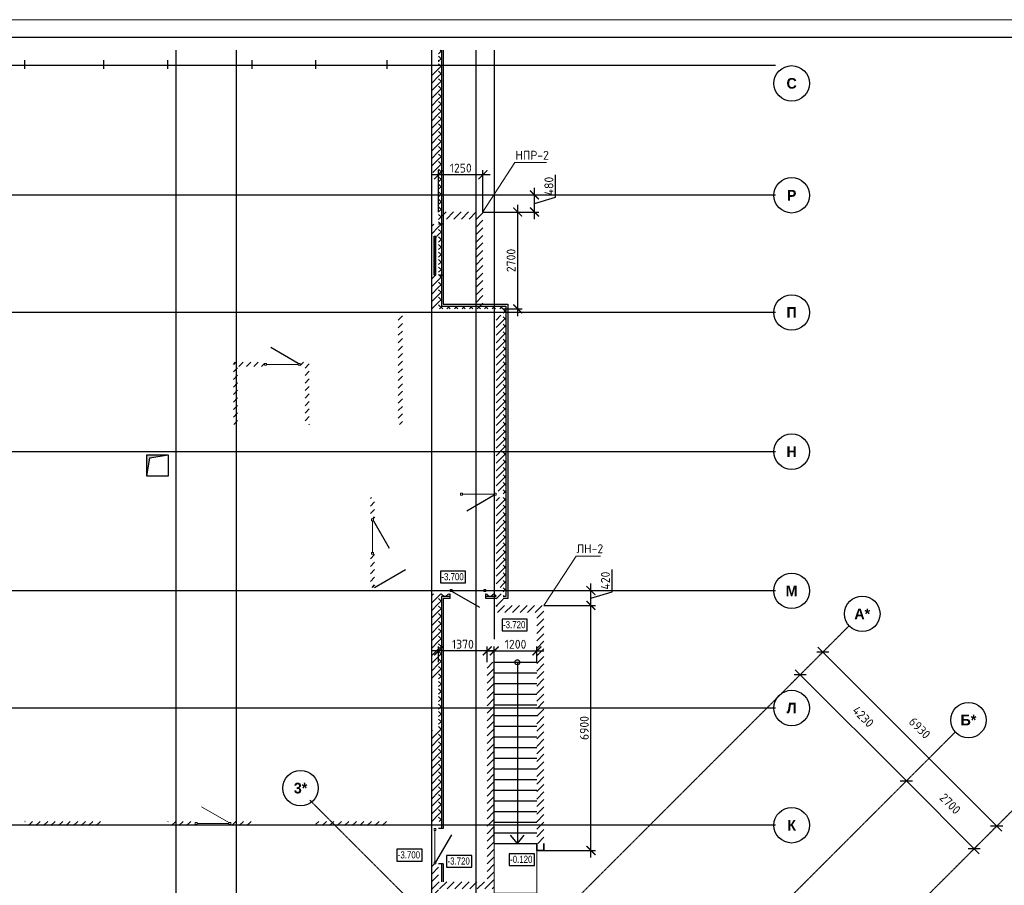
# Model space of a CAD drawing. Header units: millimetres. Extents: x 130535 to 1380046, y -52734 to 121434.
# Tile 7 of 64: x 228029 to 255765, y -17709 to 6666. Entities that reach past the tile are written whole.
import ezdxf

# ---------------------------------------------------------------- set-up
doc = ezdxf.new("R2010")
doc.units = ezdxf.units.MM
doc.linetypes.add('______5', pattern=[1.1, 0.8, -0.1, 0.1, -0.1])
doc.linetypes.add('DASHDOT_axis', pattern=[24, 20, -1.5, 1, -1.5])
doc.layers.get('DEFPOINTS').update_dxf_attribs({"color": 1, "lineweight": 0})
for name, color, linetype, lineweight in [('Standard', 7, 'Continuous', 25), ('Двери', 7, 'Continuous', 25), ('Колонны текст', 7, 'Continuous', 0), ('Общий01', 7, 'Continuous', 13), ('Оси', 40, '______5', 18), ('РАЗМЕРЫ', 1, 'Continuous', 9), ('Текст_ общее', 7, 'Continuous', 25), ('ТОНКИЕ', 7, 'Continuous', 9)]:
    doc.layers.add(name, color=color, linetype=linetype, lineweight=lineweight)
doc.layers.add('Стена_ бетон не несущ.', color=7, linetype='Continuous', lineweight=35, true_color=0xb4b496)
doc.layers.add('Стена_ бетон несущ.', color=7, linetype='Continuous', lineweight=70, true_color=0xb4b496)
doc.layers.add('ТОЛСТЫЕ_ОСНОВНЫЕ', color=6, linetype='Continuous')
doc.styles.add('Century Gothic', font='GOTHIC.TTF')
doc.styles.add('GOST-2.304_Type-B', font='GOST Common.ttf')
doc.dimstyles.new('СПДС', dxfattribs={"dimscale": 100, "dimtxt": 2.5, "dimasz": 2.5, "dimexe": 1.25, "dimexo": 0, "dimtad": 1, "dimdec": 0, "dimtxsty": 'GOST-2.304_Type-B', "dimblk": 'ARCHTICK', "dimcen": 2.5, "dimdle": 2, "dimadec": 0, "dimazin": 2, "dimtfac": 0.75, "dimtdec": 0, "dimtmove": 1, "dimatfit": 3, "dimfxl": 1, "dimtolj": 1, "dimarcsym": 1})
pattern_1 = [(45, (387224.73, -49905.39), (-106.06602, 106.06602), []), (135, (387224.73, -49905.39), (-106.06602, -106.06602), [])]
pattern_2 = [(45, (387224.73, -49905.4), (-212.13203, 212.13203), []), (45, (387118.66, -49799.32), (-212.13203, 212.13203), [])]

# ---------------------------------------------------------------- blocks, each defined once
blk = doc.blocks.new('*U26')
at = {"layer": 'ТОЛСТЫЕ_ОСНОВНЫЕ', "color": 6}
blk.add_lwpolyline([(20, 5), (836, 5), (836, 589), (20, 589)], close=True, dxfattribs=at)
at = {"layer": 'ТОНКИЕ'}
blk.add_lwpolyline([(0, 0), (841, 0), (841, 594), (0, 594)], close=True, dxfattribs=at)
blk = doc.blocks.new('NSY101')
at = {"color": 0, "linetype": 'ByBlock', "lineweight": -2}
blk.add_circle((0, 0), 0.05, dxfattribs=at)
blk = doc.blocks.new('СЛОЖНЫЙ_ОБЪЕКТ_37')
at = {"layer": 'Оси', "color": 16, "linetype": 'Continuous', "lineweight": 25, "transparency": 33554687, "xscale": 9.999999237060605, "yscale": 9.999999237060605, "zscale": 9.999999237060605}
blk.add_blockref('NSY101', (-137.45, 33.888), dxfattribs=at)
at = {"layer": 'Оси', "color": 16, "linetype": 'Continuous', "lineweight": 25, "transparency": 33554687, "insert": (-137.45, 33.888), "char_height": 0.3, "width": 0.41, "attachment_point": 5, "style": 'Century Gothic'}
blk.add_mtext('\\A1;{\\fCentury Gothic|i0|b1;\\H0.300000;\\W1.000000;\\C16;К}\\P', dxfattribs=at)
blk = doc.blocks.new('СЛОЖНЫЙ_ОБЪЕКТ_38')
at = {"layer": 'Оси', "color": 16, "linetype": 'Continuous', "lineweight": 25, "transparency": 33554687, "xscale": 9.999999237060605, "yscale": 9.999999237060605, "zscale": 9.999999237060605}
blk.add_blockref('NSY101', (-137.45, 37.188), dxfattribs=at)
at = {"layer": 'Оси', "color": 16, "linetype": 'Continuous', "lineweight": 25, "transparency": 33554687, "insert": (-137.45, 37.188), "char_height": 0.3, "width": 0.44, "attachment_point": 5, "style": 'Century Gothic'}
blk.add_mtext('\\A1;{\\fCentury Gothic|i0|b1;\\H0.300000;\\W1.000000;\\C16;Л}\\P', dxfattribs=at)
blk = doc.blocks.new('СЛОЖНЫЙ_ОБЪЕКТ_39')
at = {"layer": 'Оси', "color": 16, "linetype": 'Continuous', "lineweight": 25, "transparency": 33554687, "xscale": 9.999999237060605, "yscale": 9.999999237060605, "zscale": 9.999999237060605}
blk.add_blockref('NSY101', (-137.45, 40.488), dxfattribs=at)
at = {"layer": 'Оси', "color": 16, "linetype": 'Continuous', "lineweight": 25, "transparency": 33554687, "insert": (-137.45, 40.488), "char_height": 0.3, "width": 0.525, "attachment_point": 5, "style": 'Century Gothic'}
blk.add_mtext('\\A1;{\\fCentury Gothic|i0|b1;\\H0.300000;\\W1.000000;\\C16;М}\\P', dxfattribs=at)
blk = doc.blocks.new('СЛОЖНЫЙ_ОБЪЕКТ_40')
at = {"layer": 'Оси', "color": 16, "linetype": 'Continuous', "lineweight": 25, "transparency": 33554687, "xscale": 9.999999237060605, "yscale": 9.999999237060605, "zscale": 9.999999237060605}
blk.add_blockref('NSY101', (-137.45, 44.408), dxfattribs=at)
at = {"layer": 'Оси', "color": 16, "linetype": 'Continuous', "lineweight": 25, "transparency": 33554687, "insert": (-137.45, 44.408), "char_height": 0.3, "width": 0.435, "attachment_point": 5, "style": 'Century Gothic'}
blk.add_mtext('\\A1;{\\fCentury Gothic|i0|b1;\\H0.300000;\\W1.000000;\\C16;Н}\\P', dxfattribs=at)
blk = doc.blocks.new('СЛОЖНЫЙ_ОБЪЕКТ_41')
at = {"layer": 'Оси', "color": 16, "linetype": 'Continuous', "lineweight": 25, "transparency": 33554687, "xscale": 9.999999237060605, "yscale": 9.999999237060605, "zscale": 9.999999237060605}
blk.add_blockref('NSY101', (-137.45, 48.328), dxfattribs=at)
at = {"layer": 'Оси', "color": 16, "linetype": 'Continuous', "lineweight": 25, "transparency": 33554687, "insert": (-137.45, 48.328), "char_height": 0.3, "width": 0.435, "attachment_point": 5, "style": 'Century Gothic'}
blk.add_mtext('\\A1;{\\fCentury Gothic|i0|b1;\\H0.300000;\\W1.000000;\\C16;П}\\P', dxfattribs=at)
blk = doc.blocks.new('СЛОЖНЫЙ_ОБЪЕКТ_42')
at = {"layer": 'Оси', "color": 16, "linetype": 'Continuous', "lineweight": 25, "transparency": 33554687, "xscale": 9.999999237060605, "yscale": 9.999999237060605, "zscale": 9.999999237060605}
blk.add_blockref('NSY101', (-137.45, 51.628), dxfattribs=at)
at = {"layer": 'Оси', "color": 16, "linetype": 'Continuous', "lineweight": 25, "transparency": 33554687, "insert": (-137.45, 51.628), "char_height": 0.3, "width": 0.385, "attachment_point": 5, "style": 'Century Gothic'}
blk.add_mtext('\\A1;{\\fCentury Gothic|i0|b1;\\H0.300000;\\W1.000000;\\C16;Р}\\P', dxfattribs=at)
blk = doc.blocks.new('СЛОЖНЫЙ_ОБЪЕКТ_48')
at = {"layer": 'Оси', "color": 16, "linetype": 'Continuous', "lineweight": 25, "transparency": 33554687, "xscale": 9.999999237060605, "yscale": 9.999999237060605, "zscale": 9.999999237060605}
blk.add_blockref('NSY101', (-137.45, 54.778), dxfattribs=at)
at = {"layer": 'Оси', "color": 16, "linetype": 'Continuous', "lineweight": 25, "transparency": 33554687, "insert": (-137.45, 54.778), "char_height": 0.3, "width": 0.475, "attachment_point": 5, "style": 'Century Gothic'}
blk.add_mtext('\\A1;{\\fCentury Gothic|i0|b1;\\H0.300000;\\W1.000000;\\C16;С}\\P', dxfattribs=at)
blk = doc.blocks.new('СЛОЖНЫЙ_ОБЪЕКТ_53')
at = {"layer": 'Оси', "color": 16, "linetype": 'Continuous', "lineweight": 25, "transparency": 33554687, "xscale": 9.999999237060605, "yscale": 9.999999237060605, "zscale": 9.999999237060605}
blk.add_blockref('NSY101', (-132.47, 36.849), dxfattribs=at)
at = {"layer": 'Оси', "color": 16, "linetype": 'Continuous', "lineweight": 25, "transparency": 33554687, "insert": (-132.47, 36.849), "char_height": 0.3, "width": 0.575, "attachment_point": 5, "style": 'Century Gothic'}
blk.add_mtext('\\A1;{\\fCentury Gothic|i0|b1;\\H0.300000;\\W1.000000;\\C16;Б*}\\P', dxfattribs=at)
blk = doc.blocks.new('СЛОЖНЫЙ_ОБЪЕКТ_77')
at = {"layer": 'Оси', "color": 16, "linetype": 'Continuous', "lineweight": 25, "transparency": 33554687, "xscale": 9.999999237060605, "yscale": 9.999999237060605, "zscale": 9.999999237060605}
blk.add_blockref('NSY101', (-151.284, 34.931), dxfattribs=at)
at = {"layer": 'Оси', "color": 16, "linetype": 'Continuous', "lineweight": 25, "transparency": 33554687, "insert": (-151.284, 34.931), "char_height": 0.3, "width": 0.57, "attachment_point": 5, "style": 'Century Gothic'}
blk.add_mtext('\\A1;{\\fCentury Gothic|i0|b1;\\H0.300000;\\W1.000000;\\C16;3*}\\P', dxfattribs=at)
blk = doc.blocks.new('СЛОЖНЫЙ_ОБЪЕКТ_79')
at = {"layer": 'Общий01', "linetype": 'Continuous', "lineweight": 25, "true_color": 0x6d6d6d, "transparency": 33554687}
blk.add_hatch(color=251, dxfattribs=at).paths.add_polyline_path([(-155.617, 44.317), (-155.617, 43.717), (-155.531, 44.231), (-155.017, 44.317)])
at = {"layer": 'Общий01', "color": 7, "linetype": 'Continuous', "lineweight": 25, "transparency": 33554687}
for p, q in [((-155.617, 44.317), (-155.017, 44.317)), ((-155.617, 43.717), (-155.617, 44.317)), ((-155.617, 43.717), (-155.531, 44.231)), ((-155.531, 44.231), (-155.017, 44.317)), ((-155.017, 44.317), (-155.017, 43.717)), ((-155.017, 43.717), (-155.617, 43.717))]:
    blk.add_line(p, q, dxfattribs=at)
blk = doc.blocks.new('СЛОЖНЫЙ_ОБЪЕКТ_85')
at = {"layer": 'Оси', "color": 16, "linetype": 'Continuous', "lineweight": 25, "transparency": 33554687, "xscale": 9.999999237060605, "yscale": 9.999999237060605, "zscale": 9.999999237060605}
blk.add_blockref('NSY101', (-135.461, 39.84), dxfattribs=at)
at = {"layer": 'Оси', "color": 16, "linetype": 'Continuous', "lineweight": 25, "transparency": 33554687, "insert": (-135.461, 39.84), "char_height": 0.3, "width": 0.645, "attachment_point": 5, "style": 'Century Gothic'}
blk.add_mtext('\\A1;{\\fCentury Gothic|i0|b1;\\H0.300000;\\W1.000000;\\C16;А*}\\P', dxfattribs=at)
blk = doc.blocks.new('_ArchTick')
at = {"color": 0, "linetype": 'ByBlock', "const_width": 0.15}
blk.add_lwpolyline([(-0.5, -0.5), (0.5, 0.5)], dxfattribs=at)
blk = doc.blocks.new('*D137')
at = {"layer": 'DEFPOINTS', "color": 0, "linetype": 'Continuous', "lineweight": 0, "transparency": 16777216}
for p in [(250653, -11142), (255553, -16043), (255553, -16043)]:
    blk.add_point(p, dxfattribs=at)
at = {"layer": 'Оси', "color": 0, "linetype": 'Continuous', "lineweight": -2, "transparency": 16777216}
for p, q in [((250511, -11001), (255695, -16184)), ((250653, -11142), (250564, -11231)), ((255553, -16043), (255465, -16131))]:
    blk.add_line(p, q, dxfattribs=at)
at = {"layer": 'Оси', "color": 0, "linetype": 'Continuous', "lineweight": -2, "transparency": 16777216, "xscale": 250, "yscale": 250, "zscale": 250}
for p, rotation in [((250653, -11142), 135), ((255553, -16043), 315)]:
    blk.add_blockref('_ArchTick', p, dxfattribs=dict(at, rotation=rotation))
at = {"layer": 'Оси', "color": 0, "linetype": 'Continuous', "lineweight": 13, "transparency": 16777216, "insert": (253381, -13279), "char_height": 250, "width": 83.33, "attachment_point": 5, "rotation": 315, "style": 'GOST-2.304_Type-B'}
blk.add_mtext('\\A1;6930', dxfattribs=at)
blk = doc.blocks.new('*D138')
at = {"layer": 'DEFPOINTS', "color": 0, "linetype": 'Continuous', "lineweight": 0, "transparency": 16777216}
for p in [(250016, -11779), (253007, -14770), (253007, -14770)]:
    blk.add_point(p, dxfattribs=at)
at = {"layer": 'Оси', "color": 0, "linetype": 'Continuous', "lineweight": -2, "transparency": 16777216}
for p, q in [((249875, -11637), (253149, -14911)), ((250016, -11779), (250105, -11690)), ((253007, -14770), (253096, -14681))]:
    blk.add_line(p, q, dxfattribs=at)
at = {"layer": 'Оси', "color": 0, "linetype": 'Continuous', "lineweight": -2, "transparency": 16777216, "xscale": 250, "yscale": 250, "zscale": 250}
for p, rotation in [((250016, -11779), 135), ((253007, -14770), 315)]:
    blk.add_blockref('_ArchTick', p, dxfattribs=dict(at, rotation=rotation))
at = {"layer": 'Оси', "color": 0, "linetype": 'Continuous', "lineweight": 13, "transparency": 16777216, "insert": (251790, -12960), "char_height": 250, "width": 83.33, "attachment_point": 5, "rotation": 315, "style": 'GOST-2.304_Type-B'}
blk.add_mtext('\\A1;4230', dxfattribs=at)
blk = doc.blocks.new('*D139')
at = {"layer": 'DEFPOINTS', "color": 0, "linetype": 'Continuous', "lineweight": 0, "transparency": 16777216}
for p in [(253007, -14770), (254917, -16679), (254917, -16679)]:
    blk.add_point(p, dxfattribs=at)
at = {"layer": 'Оси', "color": 0, "linetype": 'Continuous', "lineweight": -2, "transparency": 16777216}
for p, q in [((252866, -14628), (255058, -16821)), ((253007, -14770), (252919, -14858)), ((254917, -16679), (255005, -16591))]:
    blk.add_line(p, q, dxfattribs=at)
at = {"layer": 'Оси', "color": 0, "linetype": 'Continuous', "lineweight": -2, "transparency": 16777216, "xscale": 250, "yscale": 250, "zscale": 250}
for p, rotation in [((253007, -14770), 135), ((254917, -16679), 315)]:
    blk.add_blockref('_ArchTick', p, dxfattribs=dict(at, rotation=rotation))
at = {"layer": 'Оси', "color": 0, "linetype": 'Continuous', "lineweight": 13, "transparency": 16777216, "insert": (254240, -15411), "char_height": 250, "width": 83.33, "attachment_point": 5, "rotation": 315, "style": 'GOST-2.304_Type-B'}
blk.add_mtext('\\A1;2700', dxfattribs=at)
blk = doc.blocks.new('*D213')
at = {"layer": 'DEFPOINTS', "color": 0, "linetype": 'Continuous', "lineweight": 0, "transparency": 16777216}
for p in [(241078, 1251, -350), (242058, 1251), (241648, -1479, -350)]:
    blk.add_point(p, dxfattribs=at)
at = {"layer": 'РАЗМЕРЫ', "color": 0, "linetype": 'Continuous', "lineweight": -2, "transparency": 16777216}
for p, q in [((242058, -1679), (242058, 1451)), ((241078, 1251), (242183, 1251)), ((241648, -1479), (242183, -1479))]:
    blk.add_line(p, q, dxfattribs=at)
at = {"layer": 'РАЗМЕРЫ', "color": 0, "linetype": 'Continuous', "lineweight": -2, "transparency": 16777216, "xscale": 250, "yscale": 250, "zscale": 250}
for p, rotation in [((242058, 1251), 90), ((242058, -1479), 270)]:
    blk.add_blockref('_ArchTick', p, dxfattribs=dict(at, rotation=rotation))
at = {"layer": 'РАЗМЕРЫ', "color": 0, "linetype": 'Continuous', "lineweight": 0, "transparency": 16777216, "insert": (241871, -114), "char_height": 250, "attachment_point": 5, "rotation": 90, "style": 'GOST-2.304_Type-B'}
blk.add_mtext('\\A1;2700', dxfattribs=at)
blk = doc.blocks.new('*D214')
at = {"layer": 'DEFPOINTS', "color": 0, "linetype": 'Continuous', "lineweight": 0, "transparency": 16777216}
for p in [(241549, 1731), (242530, 1731), (241078, 1251)]:
    blk.add_point(p, dxfattribs=at)
at = {"layer": 'РАЗМЕРЫ', "color": 0, "linetype": 'Continuous', "lineweight": -2, "transparency": 16777216}
for p, q in [((243123, 1670), (243123, 2295)), ((241549, 1731), (242655, 1731)), ((242530, 1051), (242530, 1931)), ((242530, 1491), (243123, 1670)), ((241078, 1251), (242655, 1251))]:
    blk.add_line(p, q, dxfattribs=at)
at = {"layer": 'РАЗМЕРЫ', "color": 0, "linetype": 'Continuous', "lineweight": -2, "transparency": 16777216, "xscale": 250, "yscale": 250, "zscale": 250}
for p, rotation in [((242530, 1731), 90), ((242530, 1251), 270)]:
    blk.add_blockref('_ArchTick', p, dxfattribs=dict(at, rotation=rotation))
at = {"layer": 'РАЗМЕРЫ', "color": 0, "linetype": 'Continuous', "lineweight": 0, "transparency": 16777216, "insert": (242936, 1982), "char_height": 250, "attachment_point": 5, "rotation": 90, "style": 'GOST-2.304_Type-B'}
blk.add_mtext('\\A1;480', dxfattribs=at)
blk = doc.blocks.new('*D215')
at = {"layer": 'DEFPOINTS', "color": 0, "linetype": 'Continuous', "lineweight": 0, "transparency": 16777216}
for p in [(239828, 2300), (239828, 1251, -350), (241078, 1251)]:
    blk.add_point(p, dxfattribs=at)
at = {"layer": 'РАЗМЕРЫ', "color": 0, "linetype": 'Continuous', "lineweight": -2, "transparency": 16777216}
for p, q in [((241278, 2300), (239628, 2300)), ((239828, 1251), (239828, 2425)), ((241078, 1251), (241078, 2425))]:
    blk.add_line(p, q, dxfattribs=at)
at = {"layer": 'РАЗМЕРЫ', "color": 0, "linetype": 'Continuous', "lineweight": -2, "transparency": 16777216, "xscale": 250, "yscale": 250, "zscale": 250, "rotation": 180}
blk.add_blockref('_ArchTick', (239828, 2300), dxfattribs=at)
at = {"layer": 'РАЗМЕРЫ', "color": 0, "linetype": 'Continuous', "lineweight": -2, "transparency": 16777216, "xscale": 250, "yscale": 250, "zscale": 250}
blk.add_blockref('_ArchTick', (241078, 2300), dxfattribs=at)
at = {"layer": 'РАЗМЕРЫ', "color": 0, "linetype": 'Continuous', "lineweight": 0, "transparency": 16777216, "insert": (240453, 2487), "char_height": 250, "attachment_point": 5, "style": 'GOST-2.304_Type-B'}
blk.add_mtext('\\A1;1250', dxfattribs=at)
blk = doc.blocks.new('*D274')
at = {"layer": 'DEFPOINTS', "color": 0, "linetype": 'Continuous', "lineweight": 0, "transparency": 16777216}
for p in [(242798, -9409), (244121, -9409), (242798, -9829, -350)]:
    blk.add_point(p, dxfattribs=at)
at = {"layer": 'РАЗМЕРЫ', "color": 0, "linetype": 'Continuous', "lineweight": -2, "transparency": 16777216}
for p, q in [((244715, -9440), (244715, -8815)), ((242798, -9409), (244246, -9409)), ((244121, -10029), (244121, -9209)), ((244121, -9619), (244715, -9440)), ((242798, -9829), (244246, -9829))]:
    blk.add_line(p, q, dxfattribs=at)
at = {"layer": 'РАЗМЕРЫ', "color": 0, "linetype": 'Continuous', "lineweight": -2, "transparency": 16777216, "xscale": 250, "yscale": 250, "zscale": 250}
for p, rotation in [((244121, -9409), 90), ((244121, -9829), 270)]:
    blk.add_blockref('_ArchTick', p, dxfattribs=dict(at, rotation=rotation))
at = {"layer": 'РАЗМЕРЫ', "color": 0, "linetype": 'Continuous', "lineweight": 0, "transparency": 16777216, "insert": (244528, -9128), "char_height": 250, "attachment_point": 5, "rotation": 90, "style": 'GOST-2.304_Type-B'}
blk.add_mtext('\\A1;420', dxfattribs=at)
blk = doc.blocks.new('*D575')
at = {"layer": 'DEFPOINTS', "color": 0, "linetype": 'Continuous', "lineweight": 0, "transparency": 16777216}
for p in [(239828, -11108), (239828, -11429, -350), (241198, -11429)]:
    blk.add_point(p, dxfattribs=at)
at = {"layer": 'РАЗМЕРЫ', "color": 0, "linetype": 'Continuous', "lineweight": -2, "transparency": 16777216}
for p, q in [((239828, -11429), (239828, -10983)), ((241198, -11429), (241198, -10983)), ((241398, -11108), (239628, -11108))]:
    blk.add_line(p, q, dxfattribs=at)
at = {"layer": 'РАЗМЕРЫ', "color": 0, "linetype": 'Continuous', "lineweight": -2, "transparency": 16777216, "xscale": 250, "yscale": 250, "zscale": 250, "rotation": 180}
blk.add_blockref('_ArchTick', (239828, -11108), dxfattribs=at)
at = {"layer": 'РАЗМЕРЫ', "color": 0, "linetype": 'Continuous', "lineweight": -2, "transparency": 16777216, "xscale": 250, "yscale": 250, "zscale": 250}
blk.add_blockref('_ArchTick', (241198, -11108), dxfattribs=at)
at = {"layer": 'РАЗМЕРЫ', "color": 0, "linetype": 'Continuous', "lineweight": 0, "transparency": 16777216, "insert": (240513, -10920), "char_height": 250, "attachment_point": 5, "style": 'GOST-2.304_Type-B'}
blk.add_mtext('\\A1;1370', dxfattribs=at)
blk = doc.blocks.new('*D576')
at = {"layer": 'DEFPOINTS', "color": 0, "linetype": 'Continuous', "lineweight": 0, "transparency": 16777216}
for p in [(242598, -11108), (241398, -11429), (242598, -11429)]:
    blk.add_point(p, dxfattribs=at)
at = {"layer": 'РАЗМЕРЫ', "color": 0, "linetype": 'Continuous', "lineweight": -2, "transparency": 16777216}
for p, q in [((241398, -11429), (241398, -10983)), ((242598, -11429), (242598, -10983)), ((241198, -11108), (242798, -11108))]:
    blk.add_line(p, q, dxfattribs=at)
at = {"layer": 'РАЗМЕРЫ', "color": 0, "linetype": 'Continuous', "lineweight": -2, "transparency": 16777216, "xscale": 250, "yscale": 250, "zscale": 250, "rotation": 180}
blk.add_blockref('_ArchTick', (241398, -11108), dxfattribs=at)
at = {"layer": 'РАЗМЕРЫ', "color": 0, "linetype": 'Continuous', "lineweight": -2, "transparency": 16777216, "xscale": 250, "yscale": 250, "zscale": 250}
blk.add_blockref('_ArchTick', (242598, -11108), dxfattribs=at)
at = {"layer": 'РАЗМЕРЫ', "color": 0, "linetype": 'Continuous', "lineweight": 0, "transparency": 16777216, "insert": (241998, -10920), "char_height": 250, "attachment_point": 5, "style": 'GOST-2.304_Type-B'}
blk.add_mtext('\\A1;1200', dxfattribs=at)
blk = doc.blocks.new('*D581')
at = {"layer": 'DEFPOINTS', "color": 0, "linetype": 'Continuous', "lineweight": 0, "transparency": 16777216}
for p in [(242798, -9829), (244121, -9829), (242798, -16729, -350)]:
    blk.add_point(p, dxfattribs=at)
at = {"layer": 'РАЗМЕРЫ', "color": 0, "linetype": 'Continuous', "lineweight": -2, "transparency": 16777216}
for p, q in [((244121, -16929), (244121, -9629)), ((242798, -9829), (244246, -9829)), ((242798, -16729), (244246, -16729))]:
    blk.add_line(p, q, dxfattribs=at)
at = {"layer": 'РАЗМЕРЫ', "color": 0, "linetype": 'Continuous', "lineweight": -2, "transparency": 16777216, "xscale": 250, "yscale": 250, "zscale": 250}
for p, rotation in [((244121, -9829), 90), ((244121, -16729), 270)]:
    blk.add_blockref('_ArchTick', p, dxfattribs=dict(at, rotation=rotation))
at = {"layer": 'РАЗМЕРЫ', "color": 0, "linetype": 'Continuous', "lineweight": 0, "transparency": 16777216, "insert": (243934, -13279), "char_height": 250, "attachment_point": 5, "rotation": 90, "style": 'GOST-2.304_Type-B'}
blk.add_mtext('\\A1;6900', dxfattribs=at)

msp = doc.modelspace()

# ---------------------------------------------------------------- hatches: boundary and pattern name
at = {"layer": 'Общий01', "linetype": 'Continuous', "lineweight": 13, "transparency": 33554687}
h = msp.add_hatch(dxfattribs=at)
h.set_pattern_fill('__________6', scale=100, style=0, pattern_type=2)
h.set_pattern_definition(pattern_1)
h.paths.add_polyline_path([(239907.8, 5808.8), (239827.8, 5808.8), (239827.8, -1478.5), (241647.8, -1478.5), (241647.8, -9578.5), (241727.8, -9578.5), (241727.8, -1398.5), (239907.8, -1398.5)])
h = msp.add_hatch(dxfattribs=at)
h.set_pattern_fill('__________6', scale=100, style=0, pattern_type=2)
h.set_pattern_definition(pattern_1)
h.paths.add_polyline_path([(239827.8, -9998.5), (239907.8, -9998.5), (239907.8, -9578.5), (240157.8, -9578.5), (240157.8, -9498.5), (239827.8, -9498.5)], flags=0)
h = msp.add_hatch(dxfattribs=at)
h.set_pattern_fill('__________6', scale=100, style=0, pattern_type=2)
h.set_pattern_definition(pattern_1)
h.paths.add_polyline_path([(241447.8, -9578.5), (241447.8, -9498.5), (241157.8, -9498.5), (241157.8, -9578.5)], flags=0)
h = msp.add_hatch(dxfattribs=at)
h.set_pattern_fill('__________6', scale=100, style=0, pattern_type=2)
h.set_pattern_definition(pattern_1)
h.paths.add_polyline_path([(239827.8, -15908.5), (239907.8, -15908.5), (239907.8, -9998.5), (239827.8, -9998.5)], flags=0)
at = {"layer": 'Стена_ бетон не несущ.', "linetype": 'Continuous', "lineweight": 35, "transparency": 33554687}
h = msp.add_hatch(dxfattribs=at)
h.set_pattern_fill('__________301', scale=100, style=0, pattern_type=2)
h.set_pattern_definition(pattern_2)
h.paths.add_polyline_path([(238807.8, -4728.5), (238807.8, -1658.5), (238687.8, -1658.5), (238687.8, -4728.5)], flags=0)
h = msp.add_hatch(dxfattribs=at)
h.set_pattern_fill('__________301', scale=100, style=0, pattern_type=2)
h.set_pattern_definition(pattern_2)
h.paths.add_polyline_path([(234047.8, -3098.5), (234927.8, -3098.5), (234927.8, -2978.5), (234047.8, -2978.5)], flags=0)
h = msp.add_hatch(dxfattribs=at)
h.set_pattern_fill('__________301', scale=100, style=0, pattern_type=2)
h.set_pattern_definition(pattern_2)
h.paths.add_polyline_path([(235927.8, -2978.5), (235927.8, -3098.5), (236067.8, -3098.5), (236067.8, -2978.5)], flags=0)
h = msp.add_hatch(dxfattribs=at)
h.set_pattern_fill('__________301', scale=100, style=0, pattern_type=2)
h.set_pattern_definition(pattern_2)
h.paths.add_polyline_path([(236187.8, -4728.5), (236187.8, -2978.5), (236067.8, -2978.5), (236067.8, -4728.5)], flags=0)
h = msp.add_hatch(dxfattribs=at)
h.set_pattern_fill('__________301', scale=100, style=0, pattern_type=2)
h.set_pattern_definition(pattern_2)
h.paths.add_polyline_path([(234167.8, -4728.5), (234167.8, -3098.5), (234047.8, -3098.5), (234047.8, -4728.5)], flags=0)
h = msp.add_hatch(dxfattribs=at)
h.set_pattern_fill('__________301', scale=100, style=0, pattern_type=2)
h.set_pattern_definition(pattern_2)
h.paths.add_polyline_path([(237907.8, -7388.5), (238027.8, -7388.5), (238027.8, -6788.5), (237907.8, -6788.5)], flags=0)
h = msp.add_hatch(dxfattribs=at)
h.set_pattern_fill('__________301', scale=100, style=0, pattern_type=2)
h.set_pattern_definition(pattern_2)
h.paths.add_polyline_path([(238027.8, -9318.5), (238027.8, -8388.5), (237907.8, -8388.5), (237907.8, -9318.5)], flags=0)
h = msp.add_hatch(dxfattribs=at)
h.set_pattern_fill('__________301', scale=100, style=0, pattern_type=2)
h.set_pattern_definition(pattern_2)
h.paths.add_polyline_path([(228177.8, -16028.5), (230402.8, -16028.5), (230402.8, -15908.5), (228177.8, -15908.5)], flags=0)
h = msp.add_hatch(dxfattribs=at)
h.set_pattern_fill('__________301', scale=100, style=0, pattern_type=2)
h.set_pattern_definition(pattern_2)
h.paths.add_polyline_path([(232202.8, -16028.5), (232972.8, -16028.5), (232972.8, -15908.5), (232202.8, -15908.5)], flags=0)
h = msp.add_hatch(dxfattribs=at)
h.set_pattern_fill('__________301', scale=100, style=0, pattern_type=2)
h.set_pattern_definition(pattern_2)
h.paths.add_polyline_path([(233972.8, -15908.5), (233972.8, -16028.5), (234572.8, -16028.5), (234572.8, -15908.5)], flags=0)
h = msp.add_hatch(dxfattribs=at)
h.set_pattern_fill('__________301', scale=100, style=0, pattern_type=2)
h.set_pattern_definition(pattern_2)
h.paths.add_polyline_path([(236372.8, -16028.5), (238377.8, -16028.5), (238377.8, -15908.5), (236372.8, -15908.5)], flags=0)
at = {"layer": 'Стена_ бетон несущ.', "linetype": 'Continuous', "lineweight": 35, "transparency": 33554687}
h = msp.add_hatch(dxfattribs=at)
h.set_pattern_fill('__________5', scale=100, style=0, pattern_type=2)
h.set_pattern_definition(pattern_2)
h.paths.add_polyline_path([(239627.8, 5281.5), (239627.8, 2361.5), (239827.8, 2361.5), (239827.8, 5281.5)], flags=0)
h = msp.add_hatch(dxfattribs=at)
h.set_pattern_fill('__________5', scale=100, style=0, pattern_type=2)
h.set_pattern_definition(pattern_2)
h.paths.add_polyline_path([(241077.6, 1251.5), (239827.1, 1251.5), (239827.1, 1051.5), (241077.6, 1051.5)], flags=0)
h = msp.add_hatch(dxfattribs=at)
h.set_pattern_fill('__________5', scale=100, style=0, pattern_type=2)
h.set_pattern_definition(pattern_2)
h.paths.add_polyline_path([(239627.8, 571.5), (239827.8, 571.5), (239827.8, 911.5), (239627.8, 911.5)], flags=0)
h = msp.add_hatch(dxfattribs=at)
h.set_pattern_fill('__________5', scale=100, style=0, pattern_type=2)
h.set_pattern_definition(pattern_2)
h.paths.add_polyline_path([(241077.6, -1478.5), (241077.6, 1051.5), (240877.6, 1051.5), (240877.6, -1478.5)], flags=0)
h = msp.add_hatch(dxfattribs=at)
h.set_pattern_fill('__________5', scale=100, style=0, pattern_type=2)
h.set_pattern_definition(pattern_2)
h.paths.add_polyline_path([(239627.8, -528.5), (239627.8, -1478.5), (239827.8, -1478.5), (239827.8, -528.5)], flags=0)
h = msp.add_hatch(dxfattribs=at)
h.set_pattern_fill('__________5', scale=100, style=0, pattern_type=2)
h.set_pattern_definition(pattern_2)
h.paths.add_polyline_path([(241447.8, -1658.5), (241447.8, -6608.5), (241647.8, -6608.5), (241647.8, -1658.5)], flags=0)
h = msp.add_hatch(dxfattribs=at)
h.set_pattern_fill('__________5', scale=100, style=0, pattern_type=2)
h.set_pattern_definition(pattern_2)
h.paths.add_polyline_path([(241447.8, -6788.5), (241447.8, -9318.5), (241647.8, -9318.5), (241647.8, -6788.5)], flags=0)
h = msp.add_hatch(dxfattribs=at)
h.set_pattern_fill('__________5', scale=100, style=0, pattern_type=2)
h.set_pattern_definition(pattern_2)
h.paths.add_polyline_path([(239627.8, -9498.5), (239627.8, -11888.5), (239827.8, -11888.5), (239827.8, -9498.5)], flags=0)
h = msp.add_hatch(dxfattribs=at)
h.set_pattern_fill('__________5', scale=100, style=0, pattern_type=2)
h.set_pattern_definition(pattern_2)
h.paths.add_polyline_path([(241647.8, -9828.5), (241647.8, -9498.5), (241447.8, -9498.5), (241447.8, -9828.5)], flags=0)
h = msp.add_hatch(dxfattribs=at)
h.set_pattern_fill('__________5', scale=100, style=0, pattern_type=2)
h.set_pattern_definition(pattern_2)
h.paths.add_polyline_path([(241447.8, -10028.5), (242797.8, -10028.5), (242797.8, -9828.5), (241447.8, -9828.5)], flags=0)
h = msp.add_hatch(dxfattribs=at)
h.set_pattern_fill('__________5', scale=100, style=0, pattern_type=2)
h.set_pattern_definition(pattern_2)
h.paths.add_polyline_path([(242597.8, -10028.5), (242597.8, -16528.5), (242797.8, -16528.5), (242797.8, -10028.5)], flags=0)
h = msp.add_hatch(dxfattribs=at)
h.set_pattern_fill('__________5', scale=100, style=0, pattern_type=2)
h.set_pattern_definition(pattern_2)
h.paths.add_polyline_path([(241397.8, -17608.5), (241397.8, -11428.5), (241197.8, -11428.5), (241197.8, -17608.5)], flags=0)
h = msp.add_hatch(dxfattribs=at)
h.set_pattern_fill('__________5', scale=100, style=0, pattern_type=2)
h.set_pattern_definition(pattern_2)
h.paths.add_polyline_path([(239627.8, -13338.5), (239627.8, -15908.5), (239827.8, -15908.5), (239827.8, -13338.5)], flags=0)
h = msp.add_hatch(dxfattribs=at)
h.set_pattern_fill('__________5', scale=100, style=0, pattern_type=2)
h.set_pattern_definition(pattern_2)
h.paths.add_polyline_path([(239627.8, -17108.5), (239627.8, -19208.5), (239827.8, -19208.5), (239827.8, -17108.5)], flags=0)
h = msp.add_hatch(dxfattribs=at)
h.set_pattern_fill('__________5', scale=100, style=0, pattern_type=2)
h.set_pattern_definition(pattern_2)
h.paths.add_polyline_path([(241397.8, -17608.5), (239827.8, -17608.5), (239827.8, -17808.5), (241397.8, -17808.5)], flags=0)

# ---------------------------------------------------------------- linework, layer by layer
at = {"color": 7, "linetype": 'DASHDOT_axis'}
for p, q in [((232427.8, 5808.8), (232427.8, -45070.9)), ((234127.8, 5808.8), (234127.8, -45070.9)), ((239627.8, 5808.8), (239627.8, -45070.9)), ((240877.8, 5808.8), (240877.8, -45070.9)), ((241397.8, 5808.8), (241397.8, -10775.5)), ((217262.6, 5381.5), (249317.1, 5381.5)), ((217262.6, 1731.5), (249317.1, 1731.5)), ((217262.6, -1568.5), (249317.1, -1568.5)), ((217262.6, -5488.5), (249317.1, -5488.5)), ((217262.6, -9408.5), (249317.1, -9408.5)), ((251393.5, -10401.2), (224427.8, -37366.9)), ((217262.6, -12708.5), (249317.1, -12708.5)), ((254384.6, -13392.3), (227418.9, -40358)), ((256294.1, -15301.8), (229328.4, -42267.5)), ((236201.3, -15309.9), (247266.5, -26375.1)), ((217262.6, -16008.5), (249317.1, -16008.5))]:
    msp.add_line(p, q, dxfattribs=at)
at = {"layer": 'Standard', "color": 7, "linetype": 'Continuous', "lineweight": 25, "transparency": 33554687}
for p, q in [((239699.8, 515.5), (239699.8, 571.5)), ((239699.8, 571.5), (239755.8, 571.5)), ((239699.8, -528.5), (239699.8, 571.5)), ((239755.8, 571.5), (239755.8, 515.5)), ((239755.8, -528.5), (239755.8, 571.5)), ((239755.8, 515.5), (239699.8, 515.5)), ((239755.8, -472.5), (239699.8, -472.5)), ((239699.8, -472.5), (239699.8, -528.5)), ((239699.8, -528.5), (239755.8, -528.5)), ((239755.8, -528.5), (239755.8, -472.5))]:
    msp.add_line(p, q, dxfattribs=at)
at = {"layer": 'Standard', "color": 7, "linetype": 'Continuous', "lineweight": 13, "transparency": 33554687}
for p, q in [((234927.8, -3010.5), (234983.8, -3010.5)), ((234927.8, -3066.5), (234927.8, -3010.5)), ((234983.8, -3010.5), (234983.8, -3066.5)), ((235871.8, -3010.5), (235927.8, -3010.5)), ((235871.8, -3066.5), (235871.8, -3010.5)), ((235927.8, -3010.5), (235927.8, -3066.5)), ((234983.8, -3066.5), (234927.8, -3066.5)), ((235927.8, -3066.5), (235871.8, -3066.5)), ((240447.8, -6726.5), (240447.8, -6670.5)), ((240447.8, -6670.5), (240503.8, -6670.5)), ((240503.8, -6726.5), (240447.8, -6726.5)), ((240503.8, -6670.5), (240503.8, -6726.5)), ((241391.8, -6726.5), (241391.8, -6670.5)), ((241391.8, -6670.5), (241447.8, -6670.5)), ((241447.8, -6726.5), (241391.8, -6726.5)), ((241447.8, -6670.5), (241447.8, -6726.5)), ((237939.8, -7444.5), (237939.8, -7388.5)), ((237939.8, -7388.5), (237995.8, -7388.5)), ((237995.8, -7444.5), (237939.8, -7444.5)), ((237995.8, -7388.5), (237995.8, -7444.5)), ((237939.8, -8388.5), (237939.8, -8332.5)), ((237939.8, -8332.5), (237995.8, -8332.5)), ((237995.8, -8388.5), (237939.8, -8388.5)), ((237995.8, -8332.5), (237995.8, -8388.5)), ((240157.8, -9436.5), (240157.8, -9380.5)), ((240157.8, -9380.5), (240213.8, -9380.5)), ((240213.8, -9380.5), (240213.8, -9436.5)), ((241101.8, -9436.5), (241101.8, -9380.5)), ((241101.8, -9380.5), (241157.8, -9380.5)), ((241157.8, -9380.5), (241157.8, -9436.5)), ((240213.8, -9436.5), (240157.8, -9436.5)), ((241157.8, -9436.5), (241101.8, -9436.5)), ((232972.8, -15940.5), (233028.8, -15940.5)), ((232972.8, -15996.5), (232972.8, -15940.5)), ((233028.8, -15996.5), (232972.8, -15996.5)), ((233028.8, -15940.5), (233028.8, -15996.5)), ((233916.8, -15940.5), (233972.8, -15940.5)), ((233916.8, -15996.5), (233916.8, -15940.5)), ((233972.8, -15996.5), (233916.8, -15996.5)), ((233972.8, -15940.5), (233972.8, -15996.5)), ((239699.8, -16164.5), (239699.8, -16108.5)), ((239699.8, -16108.5), (239755.8, -16108.5)), ((239755.8, -16164.5), (239699.8, -16164.5)), ((239755.8, -16108.5), (239755.8, -16164.5)), ((239699.8, -17108.5), (239699.8, -17052.5)), ((239699.8, -17052.5), (239755.8, -17052.5)), ((239755.8, -17108.5), (239699.8, -17108.5)), ((239755.8, -17052.5), (239755.8, -17108.5))]:
    msp.add_line(p, q, dxfattribs=at)
for points in [[(239727.8, 515.5, -1794), (239727.8, 515.5, -606), (239727.8, -472.5, -606), (239727.8, -472.5, -1794)], [(234983.8, -3038.5, -1656), (234983.8, -3038.5, -3699), (235871.8, -3038.5, -3699), (235871.8, -3038.5, -1656)], [(241391.8, -6698.5, -1656), (241391.8, -6698.5, -3699), (240503.8, -6698.5, -3699), (240503.8, -6698.5, -1656)], [(237967.8, -7444.5, -1656), (237967.8, -7444.5, -3699), (237967.8, -8332.5, -3699), (237967.8, -8332.5, -1656)], [(241101.8, -9408.5, -1656), (241101.8, -9408.5, -3699), (240213.8, -9408.5, -3699), (240213.8, -9408.5, -1656)], [(233028.8, -15968.5, -1656), (233028.8, -15968.5, -3699), (233916.8, -15968.5, -3699), (233916.8, -15968.5, -1656)], [(239727.8, -16164.5, -1656), (239727.8, -16164.5, -3699), (239727.8, -17052.5, -3699), (239727.8, -17052.5, -1656)]]:
    msp.add_3dface(points, dxfattribs=at)
at = {"layer": 'Колонны текст', "color": 7, "linetype": 'Continuous', "lineweight": 0}
for points in [[(241077.6, 1251.5), (241980.7, 2643.8), (242864.2, 2643.8)], [(242797.8, -9828.4), (243700.9, -8436.1), (244392.4, -8436.1)]]:
    msp.add_lwpolyline(points, dxfattribs=at)
at = {"layer": 'Общий01', "color": 7, "linetype": 'Continuous', "lineweight": 25, "transparency": 33554687}
for p, q in [((239907.8, 5808.8), (239907.8, -1398.5)), ((239957.8, 5808.8), (239957.8, -1348.5)), ((228177.8, 5281.5), (228177.8, 5531.5)), ((230402.8, 5281.5), (230402.8, 5531.5)), ((232202.8, 5281.5), (232202.8, 5531.5)), ((234572.8, 5281.5), (234572.8, 5531.5)), ((236372.8, 5281.5), (236372.8, 5531.5)), ((238377.8, 5281.5), (238377.8, 5531.5)), ((239827.8, 5531.5), (239827.8, 5481.5)), ((239957.8, 911.5), (239827.8, 911.5)), ((239957.8, -528.5), (239827.8, -528.5)), ((239957.8, -1348.5), (241777.8, -1348.5)), ((241777.8, -1348.5), (241777.8, -9628.5)), ((239907.8, -1398.5), (241727.8, -1398.5)), ((241727.8, -1398.5), (241727.8, -9578.5)), ((240157.8, -9578.5), (239907.8, -9578.5)), ((239907.8, -9578.5), (239907.8, -16108.5)), ((240157.8, -9628.5), (239957.8, -9628.5)), ((239957.8, -9628.5), (239957.8, -16108.5)), ((240157.8, -9628.5), (240157.8, -9498.5)), ((241157.8, -9628.5), (241157.8, -9498.5)), ((241447.8, -9578.5), (241157.8, -9578.5)), ((241447.8, -9628.5), (241157.8, -9628.5)), ((241727.8, -9578.5), (241647.8, -9578.5)), ((241777.8, -9628.5), (241647.8, -9628.5)), ((241397.8, -11428.5), (242597.8, -11428.5)), ((241397.8, -16528.5), (241397.8, -11428.5)), ((242047.8, -11428.5), (242047.8, -16528.5)), ((241397.8, -11728.5), (242597.8, -11728.5)), ((241397.8, -12028.5), (242597.8, -12028.5)), ((241397.8, -12328.5), (242597.8, -12328.5)), ((241397.8, -12628.5), (242597.8, -12628.5)), ((241397.8, -12928.5), (242597.8, -12928.5)), ((241397.8, -13228.5), (242597.8, -13228.5)), ((241397.8, -13528.5), (242597.8, -13528.5)), ((241397.8, -13828.5), (242597.8, -13828.5)), ((241397.8, -14128.5), (242597.8, -14128.5)), ((241397.8, -14428.5), (242597.8, -14428.5)), ((241397.8, -14728.5), (242597.8, -14728.5)), ((241397.8, -15028.5), (242597.8, -15028.5)), ((241397.8, -15328.5), (242597.8, -15328.5)), ((241397.8, -15628.5), (242597.8, -15628.5)), ((241397.8, -15928.5), (242597.8, -15928.5)), ((239957.8, -16108.5), (239827.8, -16108.5)), ((241397.8, -16228.5), (242597.8, -16228.5)), ((242047.8, -16528.5), (241851.8, -16294.9)), ((242047.8, -16528.5), (242243.8, -16294.9)), ((241397.8, -16528.5), (242597.8, -16528.5)), ((239957.8, -17108.5), (239827.8, -17108.5)), ((239907.8, -17108.5), (239907.8, -17608.5)), ((239957.8, -17108.5), (239957.8, -17608.5))]:
    msp.add_line(p, q, dxfattribs=at)
msp.add_circle((242047.8, -11428.5), 70, dxfattribs=at)
at = {"layer": 'РАЗМЕРЫ', "color": 7, "linetype": 'Continuous', "lineweight": 0, "elevation": -350}
msp.add_lwpolyline([(242597.8, -16528.5), (242597.8, -17928.5), (241397.8, -17928.5), (241397.8, -16528.5), (242597.8, -16528.5)], dxfattribs=at)
at = {"layer": 'Стена_ бетон не несущ.', "color": 7, "linetype": 'Continuous', "lineweight": 13, "transparency": 33554687}
msp.add_line((233916.8, -15940.5), (233147.8, -15496.5), dxfattribs=at)
at = {"layer": 'Стена_ бетон несущ.', "color": 7, "linetype": 'Continuous', "lineweight": 25, "transparency": 33554687}
for p, q in [((235871.8, -3010.5), (235102.8, -2566.5)), ((241391.8, -6726.5), (240622.8, -7170.5)), ((237995.8, -7444.5), (238439.8, -8213.6)), ((238027.8, -9318.5), (238893.8, -8818.5)), ((240213.8, -9436.5), (240982.8, -9880.5)), ((239755.8, -17052.5), (240199.8, -16283.5))]:
    msp.add_line(p, q, dxfattribs=at)
at = {"layer": 'Стена_ бетон несущ.', "color": 7, "linetype": 'Continuous', "lineweight": 35, "transparency": 33554687, "elevation": -350}
msp.add_lwpolyline([(242597.8, -16528.5), (242597.8, -16728.5), (242797.8, -16728.5), (242797.8, -16528.5)], dxfattribs=at)
at = {"layer": 'Текст_ общее', "color": 7, "linetype": 'Continuous', "lineweight": 25, "transparency": 33554687}
for points in [[(239879.9, -9194), (240591.2, -9194), (240591.2, -8860.7), (239879.9, -8860.7), (239879.9, -9194)], [(241617.5, -10544.7), (242328.7, -10544.7), (242328.7, -10211.4), (241617.5, -10211.4), (241617.5, -10544.7)], [(238651.5, -17028.1), (239362.7, -17028.1), (239362.7, -16694.8), (238651.5, -16694.8), (238651.5, -17028.1)], [(240052.7, -17201.2), (240764, -17201.2), (240764, -16867.9), (240052.7, -16867.9), (240052.7, -17201.2)], [(241815.9, -17152.9), (242527.1, -17152.9), (242527.1, -16819.6), (241815.9, -16819.6), (241815.9, -17152.9)]]:
    msp.add_lwpolyline(points, dxfattribs=at)

# ---------------------------------------------------------------- block references
at = {"color": 7, "xscale": 100, "yscale": 100, "zscale": 100}
msp.add_blockref('*U26', (213936.3, -52733.6), dxfattribs=at)
at = {"layer": 'Общий01', "color": 7, "linetype": 'Continuous', "lineweight": 25, "transparency": 33554687, "xscale": 1000, "yscale": 1000, "zscale": 1000}
msp.add_blockref('СЛОЖНЫЙ_ОБЪЕКТ_79', (387224.7, -49905.4), dxfattribs=at)
at = {"layer": 'Оси', "color": 7, "linetype": 'Continuous', "lineweight": 25, "transparency": 33554687, "xscale": 1000, "yscale": 1000, "zscale": 1000}
for name in ['СЛОЖНЫЙ_ОБЪЕКТ_48', 'СЛОЖНЫЙ_ОБЪЕКТ_42', 'СЛОЖНЫЙ_ОБЪЕКТ_41', 'СЛОЖНЫЙ_ОБЪЕКТ_40', 'СЛОЖНЫЙ_ОБЪЕКТ_39', 'СЛОЖНЫЙ_ОБЪЕКТ_85', 'СЛОЖНЫЙ_ОБЪЕКТ_38', 'СЛОЖНЫЙ_ОБЪЕКТ_53', 'СЛОЖНЫЙ_ОБЪЕКТ_77', 'СЛОЖНЫЙ_ОБЪЕКТ_37']:
    msp.add_blockref(name, (387224.7, -49905.4), dxfattribs=at)

# ---------------------------------------------------------------- texts
at = {"layer": 'Двери', "color": 7, "linetype": 'Continuous', "lineweight": 13, "transparency": 33554687, "insert": (239333.5, 42), "char_height": 250, "width": 796.667, "attachment_point": 5, "rotation": 90, "style": 'Century Gothic'}
msp.add_mtext('\\A1;{\\fCentury Gothic|i0|b1;\\H0.250000;\\W0.800000;\\c3254825728;ОП-1}\\P', dxfattribs=at)
at = {"layer": 'Колонны текст', "color": 7, "linetype": 'Continuous', "lineweight": 0, "char_height": 250, "attachment_point": 1, "style": 'GOST-2.304_Type-B'}
for s, insert in [('НПР-2', (241992.2, 2973.8)), ('ЛН-2', (243712.4, -8106.1))]:
    msp.add_mtext_dynamic_manual_height_columns(s, width=725.06, gutter_width=12.5, heights=[0], dxfattribs=dict(at, insert=insert))
at = {"layer": 'Текст_ общее', "color": 7, "linetype": 'Continuous', "lineweight": 25, "transparency": 33554687, "char_height": 200, "width": 739.069, "attachment_point": 7, "style": 'Century Gothic'}
for s, insert in [('\\W0.83;-3.700', (239907.7, -9120.7)), ('\\W0.83;-3.720', (241645.3, -10471.4)), ('\\W0.83;-3.700', (238679.2, -16954.8)), ('{\\W0.83;-0.120}', (241843.6, -17079.6)), ('\\W0.83;-3.720', (240080.5, -17127.9))]:
    msp.add_mtext(s, dxfattribs=dict(at, insert=insert))

# ---------------------------------------------------------------- dimensions: what is measured, and where the dimension line sits
at = {"layer": 'Оси', "color": 7, "linetype": 'Continuous', "lineweight": 13, "transparency": 33554687}
for base, p1, p2, picture, middle in [((255553.1, -16042.8), (250652.6, -11142.2), (255553.1, -16042.8), '*D137', (253248.6, -13411.1)), ((253007.3, -14769.7), (250016.2, -11778.6), (253007.3, -14769.7), '*D138', (251657.5, -13092.8)), ((254916.8, -16679.2), (253007.3, -14769.7), (254916.8, -16679.2), '*D139', (254107.8, -15543.1))]:
    dim = msp.add_linear_dim(base=base, p1=p1, p2=p2, angle=315, dimstyle='СПДС', override={"dimtxt": 2.5, "dimgap": 0.625}, dxfattribs=at)
    dim.commit()
    dim.dimension.update_dxf_attribs({"geometry": picture, "text_midpoint": middle, "dimtype": 160})
at = {"layer": 'РАЗМЕРЫ', "color": 7, "linetype": 'Continuous', "lineweight": 0}
for base, p1, p2, picture, middle in [((239827.8, 2300), (241077.6, 1251.5), (239827.8, 1251.5, -350), '*D215', (240452.7, 2487.5)), ((239827.8, -11107.8), (241197.8, -11428.5), (239827.8, -11428.5, -350), '*D575', (240512.8, -10920.3)), ((242597.8, -11107.8), (241397.8, -11428.5), (242597.8, -11428.5), '*D576', (241997.8, -10920.3))]:
    dim = msp.add_linear_dim(base=base, p1=p1, p2=p2, dimstyle='СПДС', dxfattribs=at)
    dim.commit()
    dim.dimension.update_dxf_attribs({"geometry": picture, "text_midpoint": middle})
for base, p1, p2, picture, middle in [((242529.5, 1731.5), (241077.6, 1251.5), (241548.8, 1731.5), '*D214', (242935.8, 1732.1)), ((244121.5, -9408.5), (242797.8, -9828.5, -350), (242797.8, -9408.5), '*D274', (244527.7, -9377.9)), ((244121.5, -9828.5), (242797.8, -16728.5, -350), (242797.8, -9828.5), '*D581', (243934, -13278.5))]:
    dim = msp.add_linear_dim(base=base, p1=p1, p2=p2, angle=90, dimstyle='СПДС', dxfattribs=at)
    dim.commit()
    dim.dimension.update_dxf_attribs({"geometry": picture, "text_midpoint": middle})
dim = msp.add_linear_dim(base=(242058.4, 1251.5), p1=(241647.8, -1478.5, -350), p2=(241077.6, 1251.5, -350), angle=90, text='2700', dimstyle='СПДС', dxfattribs=at)
dim.commit()
dim.dimension.update_dxf_attribs({"geometry": '*D213', "text_midpoint": (241870.9, -113.5)})

doc.saveas('drawing.dxf')
